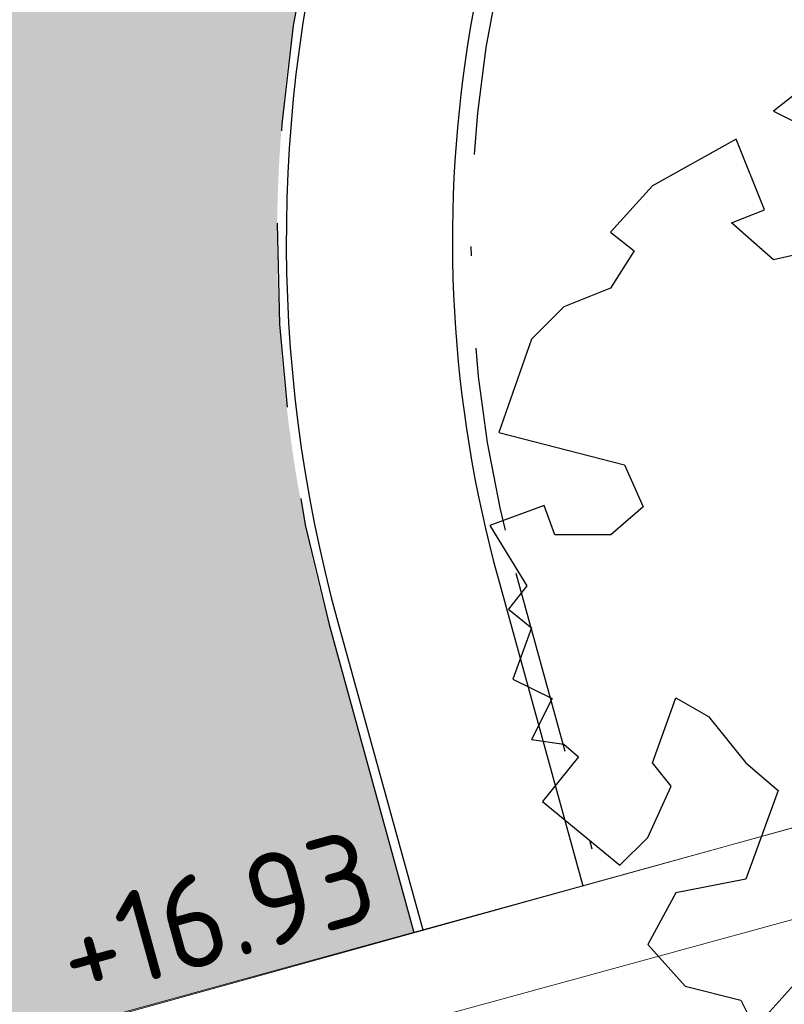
# Model space of a CAD drawing. Header units: metres. Extents: x 174282 to 175177, y 462028 to 462851.
# Tile 27 of 256: x 174496.49 to 174504.78, y 462464.25 to 462474.92. Entities that reach past the tile are written whole.
import ezdxf
from ezdxf.enums import TextEntityAlignment as Align

# ---------------------------------------------------------------- set-up
doc = ezdxf.new("R2010")
doc.units = ezdxf.units.M
doc.linetypes.add('VH-GELEIDEBAND_50X200', pattern=[8, 4, -2, 0, -2])
doc.linetypes.add('VH-OPSLUITBAND_100X200', pattern=[16, 8, -2, 4, -2])
for name, color, linetype, lineweight in [('B-ME-IE-TERREINAFSCHEIDING_KUNSTMATIG_HEKWERK-G', 8, 'IE-TERREINAFSCHEIDING-KUNSTMATIG', 20), ('B-XX-KG-GRENS_PERCEEL-G', 213, 'Continuous', 20), ('N-WE-AL-WERKGRENS-G', 173, 'AL-WERKGRENS', 20), ('N-WE-GW-NAP-T20', 90, 'Continuous', 25), ('N-WE-VH-KANTOPSLUITING_ACHTERKANTBAND-G', 50, 'Continuous', 25), ('N-WE-VH-KANTOPSLUITING_GELEIDEBAND_50-200X200-G', 210, 'VH-GELEIDEBAND_50X200', 25), ('N-WE-VH-KANTOPSLUITING_OPSLUITBAND_100X200-G', 152, 'VH-OPSLUITBAND_100X200', 25), ('N-WE-WH-RETENTIE_WADI_INSTEEK-G', 7, 'Continuous', 25), ('N-WE-WH-RETENTIE_WADI_TALUD-V', 93, 'Continuous', 18)]:
    doc.layers.add(name, color=color, linetype=linetype, lineweight=lineweight)
doc.layers.add('N-WE-GR-BOOM-1E-GROOTTE-S', color=7, linetype='Continuous', lineweight=25, true_color=0x00cc00)
doc.layers.add('N-WE-GR-GRAS_BERM-NECTAR-ONDER-MAAIMES-V', color=7, linetype='Continuous', lineweight=25, true_color=0xc4ff8a)
doc.styles.add('NLCS-ISO-M500-T20', font='NLCS-ISO.ttf', dxfattribs={"height": 1})
doc.linetypes.add('AL-WERKGRENS', pattern='A,10,[106,Afdeling.shx,S=1,R=0,X=0,Y=0],-2', length=12)
doc.linetypes.add('IE-TERREINAFSCHEIDING-KUNSTMATIG', pattern='A,4,[82,NLCS.SHX,S=0.75,R=90,X=0,Y=0],4,-2', length=10)

# ---------------------------------------------------------------- blocks, each defined once
blk = doc.blocks.new('SGR-BOOM_1EGROOTTE')
at = {"linetype": 'Continuous', "flags": 128}
for points in [[(167863.4547091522, 467740.4136069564), (167862.7483789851, 467739.8599651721), (167863.2527089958, 467739.6086635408)], [(167863.403919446, 467738.3979932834), (167862.7484864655, 467738.2484625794), (167862.2950706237, 467738.6492545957), (167862.6511367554, 467738.7906272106), (167862.3459340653, 467739.5593216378), (167861.437546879, 467739.0533050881), (167860.9841914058, 467738.5489616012), (167861.2371828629, 467738.3469246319), (167860.9842317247, 467737.9444427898), (167860.478289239, 467737.7423552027), (167860.1267718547, 467737.3907909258), (167859.7736556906, 467736.3804981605), (167861.1338465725, 467736.027405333), (167861.3359306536, 467735.5740297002), (167860.9844099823, 467735.2717468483), (167860.3798911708, 467735.2717065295), (167860.2645594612, 467735.587631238), (167859.6735173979, 467735.3718649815), (167860.077668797, 467734.7164489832), (167859.8756317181, 467734.4651002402), (167860.126980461, 467734.2630631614), (167859.9249636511, 467733.7078122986), (167860.3487980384, 467733.4959304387), (167860.1270612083, 467733.0523828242), (167860.4786053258, 467733.0031248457), (167860.6371384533, 467732.864022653), (167860.2443994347, 467732.3829941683), (167861.0848543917, 467731.6906366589), (167861.3887363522, 467731.9929163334), (167861.6400345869, 467732.5481704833), (167861.4379639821, 467732.7994922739), (167861.6892521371, 467733.5058761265), (167862.0440918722, 467733.30384595), (167862.4482331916, 467732.7995596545), (167862.7997940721, 467732.4989664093), (167862.4483172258, 467731.5395978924), (167861.6893932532, 467731.3900602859), (167861.3888137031, 467730.8331601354), (167861.7929516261, 467730.3797979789), (167862.3958378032, 467730.2287084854), (167862.4714127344, 467730.0775838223)], [(167862.5469876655, 467729.9264591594), (167863.0019858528, 467730.4308027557), (167863.6065046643, 467730.4308430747), (167863.9087775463, 467730.228809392), (167863.7593207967, 467729.7754103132)]]:
    blk.add_lwpolyline(points, dxfattribs=at)

msp = doc.modelspace()

# ---------------------------------------------------------------- hatches: boundary and pattern name
at = {"layer": 'N-WE-GR-GRAS_BERM-NECTAR-ONDER-MAAIMES-V'}
h = msp.add_hatch(color=256, dxfattribs=at)
h.dxf.hatch_style = 1
edge = h.paths.add_edge_path()
edge.add_line((174451.55, 462593.507), (174452.3756626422, 462593.5137308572))
edge.add_line((174452.3756626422, 462593.5137308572), (174451.874273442, 462595.4498633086))
edge.add_arc((174453.1327595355, 462595.7757662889), 1.299999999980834, 14.518618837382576, 194.5186188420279, ccw=False)
edge.add_line((174454.3912456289, 462596.101669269), (174454.9177042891, 462594.0687301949))
edge.add_line((174454.9177042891, 462594.0687301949), (174462.5609829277, 462587.9717294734))
edge.add_arc((174468.7969370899, 462595.7892019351), 10.00000000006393, 231.4208311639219, 265.2385246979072)
edge.add_line((174467.966859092, 462585.8237129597), (174470.4501510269, 462585.6168665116))
edge.add_arc((174469.7030808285, 462576.6479264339), 8.999999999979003, 3.0890956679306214, 85.23852469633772, ccw=False)
edge.add_line((174478.6900033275, 462577.1329253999), (174479.1990056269, 462567.7012264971))
edge.add_arc((174491.4891771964, 462568.3644925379), 12.30805585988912, 183.0890956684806, 234.1526042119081)
edge.add_arc((174469.6405202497, 462538.1233414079), 24.99999999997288, 41.671035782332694, 54.15260421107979, ccw=False)
edge.add_line((174488.3148796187, 462554.7446621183), (174491.7982687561, 462550.831010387))
edge.add_arc((174484.3285250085, 462544.1824821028), 10.00000000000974, 0.11168364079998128, 41.67103578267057, ccw=False)
edge.add_line((174494.3285060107, 462544.201974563), (174494.3530917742, 462531.5890377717))
edge.add_arc((174514.3530537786, 462531.628022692), 20.00000000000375, 180.1116836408, 200.1280481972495)
edge.add_line((174495.5745356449, 462524.7456352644), (174496.7901663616, 462521.4288002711))
edge.add_arc((174478.0116482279, 462514.5464128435), 20.00000000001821, -7.255982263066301, 20.128048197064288, ccw=False)
edge.add_arc((174517.6913189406, 462509.4943110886), 20.00000000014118, 172.7440177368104, 195.3369620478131)
edge.add_arc((174472.3651303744, 462497.0630348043), 26.99999999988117, -57.697869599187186, 15.33696204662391, ccw=False)
edge.add_line((174486.7934923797, 462474.2415017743), (174462.5468900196, 462458.9121741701))
edge.add_line((174462.5468900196, 462458.9121741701), (174463.6867683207, 462454.7762875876))
edge.add_line((174463.6867683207, 462454.7762875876), (174484.6251514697, 462460.5470475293))
edge.add_line((174484.6251514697, 462460.5470475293), (174500.7641837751, 462465.0259726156))
edge.add_line((174500.7641837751, 462465.0259726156), (174499.8438915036, 462468.3669805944))
edge.add_arc((174514.9512371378, 462472.5283515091), 15.66999999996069, 131.7648477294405, 195.4004041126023, ccw=False)
edge.add_line((174504.5138422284, 462484.2163662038), (174501.3189315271, 462543.8708265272))
edge.add_line((174501.3189315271, 462543.8708265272), (174476.2659198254, 462595.3048206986))
edge.add_arc((174468.5022701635, 462614.4614023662), 20.66999944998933, 224.819030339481, 292.06139497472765, ccw=False)
edge.add_arc((174444.6898391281, 462590.7989217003), 12.90000000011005, 44.8190316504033, 70.3154492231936)
edge.add_line((174449.0350930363, 462602.9450638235), (174451.55, 462593.507))
at = {"layer": 'N-WE-WH-RETENTIE_WADI_TALUD-V'}
h = msp.add_hatch(color=256, dxfattribs=at)
h.dxf.hatch_style = 1
edge = h.paths.add_edge_path()
edge.add_arc((174470.3711287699, 462491.311839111), 19.99999999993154, -56.00692138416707, 14.422377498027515, ccw=False)
edge.add_line((174481.5529837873, 462474.7297367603), (174463.4410133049, 462462.5162415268))
edge.add_line((174463.4410133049, 462462.5162415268), (174462.5468900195, 462458.91217417))
edge.add_line((174462.5468900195, 462458.91217417), (174486.7934923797, 462474.2415017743))
edge.add_arc((174472.3651303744, 462497.0630348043), 26.99999999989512, 302.3021304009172, 375.336962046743)
edge.add_arc((174517.6913189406, 462509.4943110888), 20.00000000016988, 172.7440177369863, 195.3369620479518, ccw=False)
edge.add_arc((174478.0116482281, 462514.5464128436), 19.99999999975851, 352.7440177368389, 380.1280481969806)
edge.add_line((174496.7901663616, 462521.4288002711), (174495.5745356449, 462524.7456352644))
edge.add_arc((174514.3530537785, 462531.6280226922), 20.00000000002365, 180.1116836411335, 200.1280481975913, ccw=False)
edge.add_line((174494.3530917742, 462531.5890377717), (174494.3285060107, 462544.201974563))
edge.add_arc((174484.3285250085, 462544.1824821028), 10.00000000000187, 0.111683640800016, 41.67103578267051)
edge.add_line((174491.7982687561, 462550.831010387), (174488.3148796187, 462554.7446621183))
edge.add_arc((174469.6405202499, 462538.1233414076), 25.00000000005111, 41.67103578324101, 54.15260421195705)
edge.add_arc((174491.4891771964, 462568.3644925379), 12.30805585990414, 183.08909566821, 234.15260421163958, ccw=False)
edge.add_line((174479.1990056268, 462567.7012264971), (174478.6900033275, 462577.1329253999))
edge.add_arc((174469.7030808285, 462576.6479264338), 9.000000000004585, 3.089095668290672, 85.2385246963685)
edge.add_line((174470.4501510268, 462585.6168665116), (174467.966859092, 462585.8237129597))
edge.add_arc((174468.7969370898, 462595.7892019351), 10.000000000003, 231.4208311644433, 265.2385246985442, ccw=False)
edge.add_line((174462.5609829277, 462587.9717294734), (174454.9177042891, 462594.0687301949))
edge.add_line((174454.9177042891, 462594.0687301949), (174453.8988153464, 462593.8048743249))
edge.add_line((174453.8988153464, 462593.8048743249), (174454.1389630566, 462593.2346531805))
edge.add_arc((174461.0509916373, 462596.1456428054), 7.499999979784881, 202.8383137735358, 207.0586062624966)
edge.add_line((174454.3719290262, 462592.7338804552), (174456.6909094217, 462589.7443041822))
edge.add_arc((174470.123485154, 462600.1638007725), 16.99999999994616, 217.800327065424, 236.2540218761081)
edge.add_line((174460.6797834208, 462586.0281544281), (174462.5024553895, 462584.8104690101))
edge.add_arc((174453.0587536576, 462570.6748226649), 16.99999999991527, 14.422377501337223, 56.254021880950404, ccw=False)
edge.add_line((174469.5230149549, 462574.9089813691), (174467.0687807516, 462584.4521175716))
edge.add_arc((174459.0326202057, 462569.4714592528), 16.99999999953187, 28.153953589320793, 61.789300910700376, ccw=False)
edge.add_line((174474.0212301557, 462577.4927790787), (174496.1373295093, 462491.495709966))
edge.add_arc((174482.33505332, 462493.8403148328), 13.9999999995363, 318.73873917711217, 350.35914481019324, ccw=False)
edge.add_line((174492.8589962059, 462484.6074048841), (174492.7717042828, 462484.5079069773))
edge.add_line((174492.7717042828, 462484.5079069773), (174489.7408479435, 462496.2932022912))

# ---------------------------------------------------------------- linework, layer by layer
at = {"layer": 'B-ME-IE-TERREINAFSCHEIDING_KUNSTMATIG_HEKWERK-G', "ltscale": 0.5}
msp.add_lwpolyline([(174434.9218310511, 462446.9026086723), (174445.0528653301, 462449.6394630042), (174461.9819331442, 462454.3064234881), (174484.6251514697, 462460.5470475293), (174506.9214816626, 462466.7347538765)], dxfattribs=at)
at = {"layer": 'B-XX-KG-GRENS_PERCEEL-G', "flags": 128}
msp.add_lwpolyline([(174398.939, 462436.984), (174398.96, 462436.99), (174516.606, 462469.396), (174535.18, 462401.912), (174449.738, 462378.416), (174445.79, 462392.754), (174443.419, 462401.366), (174444.645, 462401.699), (174443.673, 462405.264), (174451.29, 462406.253), (174448.583, 462427.255), (174448.581, 462427.268), (174441.716, 462426.38), (174421.011, 462423.702), (174403.182, 462421.396)], dxfattribs=at)
at = {"layer": 'N-WE-AL-WERKGRENS-G', "flags": 128}
msp.add_lwpolyline([(174681.5973007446, 462243.5125462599), (174681.058, 462261.019), (174682.966, 462284.801), (174683.583, 462297.765), (174686.249, 462320.652), (174688.507, 462336.11), (174690.024, 462341.923), (174715.341, 462404.33), (174717.601, 462411.68), (174737.648, 462460.859), (174741.719, 462470.505), (174748.8174954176, 462487.3586613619), (174674.4426188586, 462494.0136810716, 0.04199874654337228), (174666.0577772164, 462494.0580673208), (174643.5965542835, 462492.2877370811, -0.02119842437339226), (174639.3615599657, 462492.1340915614), (174613.9155730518, 462492.2899863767), (174609.2232672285, 462496.2598588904), (174608.9575721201, 462517.182709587), (174610.5956108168, 462533.7283149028), (174610.9540414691, 462546.9261407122), (174609.5377019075, 462546.9261407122), (174609.5576061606, 462563.2145506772), (174618.4041220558, 462564.58360208), (174617.8821627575, 462574.521242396), (174609.6591004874, 462573.6964514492), (174609.1962527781, 462609.6936768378), (174614.4864065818, 462610.5266680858), (174612.9706969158, 462619.9735749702), (174609.0880396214, 462619.5310938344), (174608.9272320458, 462630.6163253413), (174611.9378306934, 462638.3239748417), (174653.3349444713, 462646.1372608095), (174694.6818985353, 462654.970900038), (174753.65584954, 462669.6940842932), (174754.2374067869, 462666.5807575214), (174760.4149001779, 462667.3878026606), (174761.8521453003, 462678.247315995), (174772.3394313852, 462679.7783996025), (174801.2688373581, 462672.4202533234), (174803.3914212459, 462678.6153061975), (174801.3912631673, 462679.5941639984), (174797.2767374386, 462686.2291198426), (174795.7751198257, 462697.8273500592), (174787.848539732, 462696.8455267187), (174788.4591136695, 462691.5931226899), (174783.4545685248, 462686.9545733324), (174765.0261672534, 462688.3792341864), (174763.0242693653, 462691.2723908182), (174740.9829572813, 462686.155677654), (174741.9639806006, 462681.4808580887), (174695.5872891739, 462670.3409632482), (174674.2147626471, 462665.2945028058), (174611.4374820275, 462653.0732600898), (174598.8645312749, 462662.13523327), (174595.0223441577, 462656.9130516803), (174598.2662547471, 462653.8008350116), (174601.5634410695, 462645.0663725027), (174585.1842807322, 462641.5586732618), (174585.8464585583, 462637.5875608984), (174468.1056243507, 462610.7709373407), (174467.2560214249, 462614.5686403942), (174459.4445290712, 462613.0280098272), (174458.9501893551, 462618.3943176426), (174449.1204393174, 462618.0455648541), (174449.2902757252, 462624.9096309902), (174429.9505628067, 462629.3682605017), (174428.4125051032, 462620.5774745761), (174434.3719258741, 462618.9092756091), (174430.6410069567, 462597.2567441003), (174453.0229303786, 462592.7961489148), (174457.7870609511, 462586.5717323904), (174474.7794898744, 462527.6626612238), (174488.3963974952, 462479.3962233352), (174491.1789970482, 462461.4260860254), (174515.9643294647, 462468.2096916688), (174535.6773629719, 462396.0507231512), (174500.8343877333, 462386.5209101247), (174501.8615933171, 462382.6610135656), (174505.4836250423, 462383.6990470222), (174513.3867074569, 462351.3168631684), (174573.0903066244, 462348.6251340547), (174564.8637000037, 462275.1553162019), (174544.951, 462280.682), (174541.1711676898, 462282.4329223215), (174531.995, 462278.877), (174531.51, 462278.619), (174530.322, 462277.987), (174523.197, 462274.196), (174512.77, 462266.76), (174511.323, 462265.728), (174510.321, 462265.106), (174492.908, 462254.307), (174458.682, 462233.081), (174458.2736990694, 462228.2999955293), (174437.2115027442, 462215.4506787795), (174430.6775455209, 462218.3936992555), (174424.1837800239, 462214.1380009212), (174422.6535519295, 462205.2010971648), (174428.0210119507, 462195.9942083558), (174430.5816283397, 462197.2740921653), (174431.8292734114, 462199.5886350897), (174481.4636288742, 462229.3806376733), (174511.7460260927, 462247.9955950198), (174520.1082227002, 462251.9168407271), (174528.9933470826, 462255.0447097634), (174538.3891990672, 462257.2736030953), (174544.5280939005, 462258.2922262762), (174554.3216816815, 462259.2606468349), (174563.5931634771, 462259.1911823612), (174572.8653587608, 462258.1660508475), (174582.1605825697, 462256.1491685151), (174620.668, 462248.404), (174620.813, 462250.715), (174679.071, 462234.3), (174681.5973007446, 462243.5125462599)], format="xyb", dxfattribs=at)
at = {"layer": 'N-WE-VH-KANTOPSLUITING_ACHTERKANTBAND-G'}
for p, q in [((174501.675669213, 462468.8715501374), (174502.5943372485, 462465.5364387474)), ((174499.9403008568, 462468.3935368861), (174500.8589688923, 462465.0584254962))]:
    msp.add_line(p, q, dxfattribs=at)
for radius, start in [(13.76999999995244, 98.36069860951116), (15.56999999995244, 131.5883565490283)]:
    msp.add_arc((174514.9512371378, 462472.5283515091), radius, start, 195.4004041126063, dxfattribs=at)
at = {"layer": 'N-WE-VH-KANTOPSLUITING_GELEIDEBAND_50-200X200-G', "ltscale": 0.5}
msp.add_line((174501.8684879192, 462468.9246627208), (174502.7871559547, 462465.5895513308), dxfattribs=at)
msp.add_arc((174514.9512371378, 462472.5283515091), 13.56999999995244, 98.36069860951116, 195.4004041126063, dxfattribs=at)
at = {"layer": 'N-WE-VH-KANTOPSLUITING_OPSLUITBAND_100X200-G', "ltscale": 0.5}
msp.add_line((174499.8438915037, 462468.3669805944), (174500.7625595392, 462465.0318692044), dxfattribs=at)
msp.add_arc((174514.9512371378, 462472.5283515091), 15.66999999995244, 131.7648477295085, 195.4004041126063, dxfattribs=at)
at = {"layer": 'N-WE-WH-RETENTIE_WADI_INSTEEK-G', "flags": 128}
msp.add_lwpolyline([(174454.9177042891, 462594.0687301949), (174463.6297162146, 462588.0197262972, 0.2314963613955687), (174467.9735222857, 462587.3546392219), (174469.7094470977, 462587.8974237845, -0.4253752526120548), (174478.5539363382, 462583.0503681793), (174481.8098761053, 462571.0569930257, 0.08575706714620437), (174485.406527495, 462563.3409737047), (174495.9855323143, 462548.1167122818, -0.166920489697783), (174499.1773440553, 462536.868301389), (174498.4381091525, 462523.2683832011, 0.06031528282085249), (174498.5970862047, 462520.8697796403), (174501.2191231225, 462506.9866932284, -0.04037294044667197), (174501.3896494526, 462505.3834469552), (174501.6428097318, 462495.3644705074, -0.2746131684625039), (174490.1587940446, 462474.8698997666), (174462.5468900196, 462458.9121741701)], format="xyb", dxfattribs=at)

# ---------------------------------------------------------------- block references
at = {"layer": 'N-WE-GR-BOOM-1E-GROOTTE-S'}
msp.add_blockref('SGR-BOOM_1EGROOTTE', (6641.911414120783, -5265.931195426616), dxfattribs=at)

# ---------------------------------------------------------------- texts
at = {"layer": 'N-WE-GW-NAP-T20', "style": 'NLCS-ISO-M500-T20'}
msp.add_text('+16.93', height=1, rotation=15.4, dxfattribs=at).set_placement((174498.487648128, 462465.7017784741), align=Align.TOP_CENTER)

doc.saveas('drawing.dxf')
